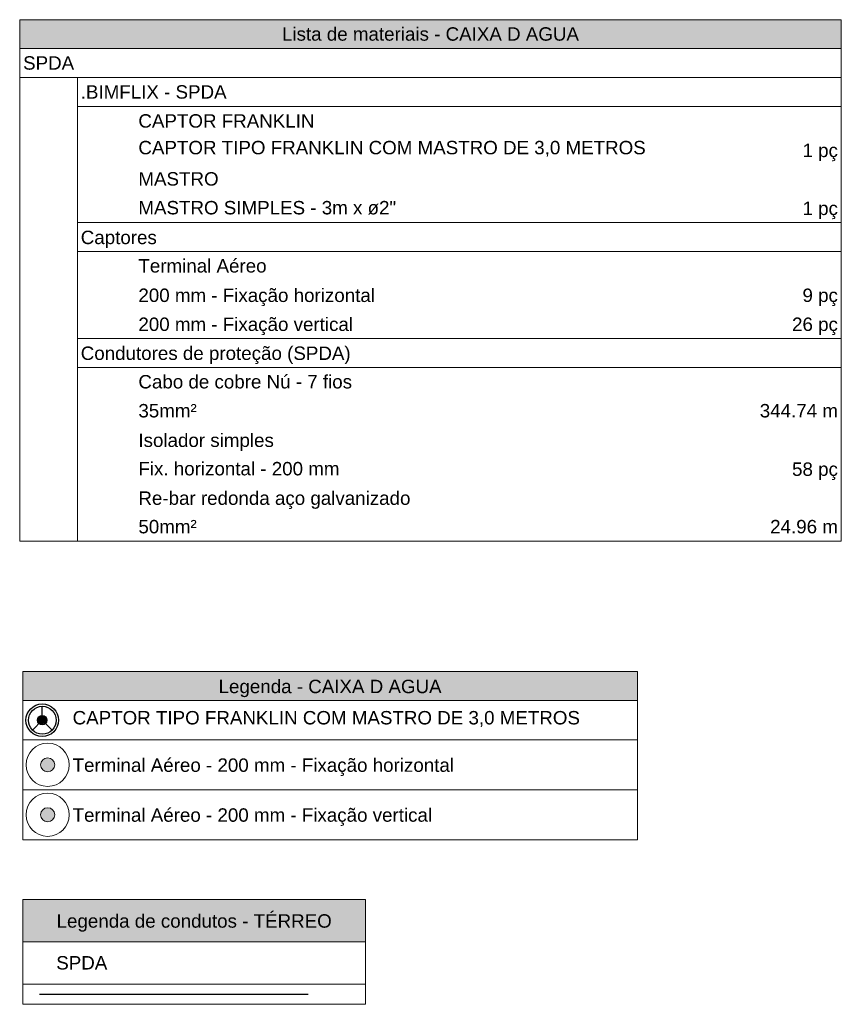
# Model space of a CAD drawing. Header units: millimetres. Extents: x 4477830 to 4478275, y -30323838 to -30323445.
# Tile 55 of 124: x 4478058 to 4478070, y -30323605 to -30323591. Entities that reach past the tile are written whole.
import ezdxf

# ---------------------------------------------------------------- set-up
doc = ezdxf.new("R2010")
doc.units = ezdxf.units.MM
doc.linetypes.add('NULL', pattern=[0])
for name, color, linetype, lineweight in [('DI-Hachuras Tabelas', 251, 'Continuous', 0), ('DI-Tabelas', 7, 'Continuous', 13), ('P-Simbol', 5, 'Continuous', 20), ('PR-Condutos', 150, 'Continuous', 25)]:
    doc.layers.add(name, color=color, linetype=linetype, lineweight=lineweight)
doc.layers.add('ELE-SIMB-02', color=2, linetype='Continuous')
doc.layers.add('ELE-SIMB-04', color=4, linetype='Continuous')
doc.styles.add('ARIAL', font='arial.ttf')

msp = doc.modelspace()

# ---------------------------------------------------------------- hatches: boundary and pattern name
at = {"layer": 'DI-Hachuras Tabelas', "linetype": 'Continuous'}
for points in [[(4478057.545, -30323590.75), (4478069.786, -30323590.75), (4478069.786, -30323591.182), (4478057.545, -30323591.182)], [(4478057.589, -30323600.468), (4478066.75, -30323600.468), (4478066.75, -30323600.9), (4478057.589, -30323600.9)], [(4478057.589, -30323603.864), (4478062.699, -30323603.864), (4478062.699, -30323604.496), (4478057.589, -30323604.496)]]:
    msp.add_hatch(color=251, dxfattribs=at).paths.add_polyline_path(points)
at = {"layer": 'ELE-SIMB-02', "linetype": 'Continuous'}
for points in [[(4478057.816, -30323601.168), (4478057.812, -30323601.198), (4478057.824, -30323601.232), (4478057.851, -30323601.255), (4478057.881, -30323601.262), (4478057.881, -30323601.193), (4478057.883, -30323601.191)], [(4478057.816, -30323601.168), (4478057.883, -30323601.191), (4478057.927, -30323601.14), (4478057.901, -30323601.126), (4478057.869, -30323601.124), (4478057.837, -30323601.139)], [(4478057.881, -30323601.262), (4478057.91, -30323601.256), (4478057.883, -30323601.192), (4478057.881, -30323601.193)], [(4478057.91, -30323601.256), (4478057.934, -30323601.238), (4478057.95, -30323601.206), (4478057.947, -30323601.17), (4478057.927, -30323601.14), (4478057.883, -30323601.191)]]:
    msp.add_hatch(color=2, dxfattribs=at).paths.add_polyline_path(points)
at = {"layer": 'P-Simbol', "linetype": 'Continuous'}
for points in [[(4478058.065, -30323601.858), (4478058.065, -30323601.849), (4478058.064, -30323601.839), (4478058.062, -30323601.831), (4478058.059, -30323601.822), (4478058.056, -30323601.813), (4478058.051, -30323601.805), (4478058.046, -30323601.798), (4478058.041, -30323601.79), (4478058.035, -30323601.784), (4478058.028, -30323601.777), (4478058.021, -30323601.772), (4478058.013, -30323601.767), (4478058.005, -30323601.763), (4478057.996, -30323601.759), (4478057.988, -30323601.756), (4478057.979, -30323601.754), (4478057.97, -30323601.753), (4478057.961, -30323601.753), (4478057.951, -30323601.753), (4478057.942, -30323601.754), (4478057.933, -30323601.756), (4478057.925, -30323601.759), (4478057.916, -30323601.763), (4478057.908, -30323601.767), (4478057.901, -30323601.772), (4478057.893, -30323601.777), (4478057.887, -30323601.784), (4478057.88, -30323601.79), (4478057.875, -30323601.798), (4478057.87, -30323601.805), (4478057.866, -30323601.813), (4478057.862, -30323601.822), (4478057.859, -30323601.831), (4478057.857, -30323601.839), (4478057.856, -30323601.849), (4478057.856, -30323601.858), (4478057.856, -30323601.867), (4478057.857, -30323601.876), (4478057.859, -30323601.885), (4478057.862, -30323601.894), (4478057.866, -30323601.902), (4478057.87, -30323601.91), (4478057.875, -30323601.918), (4478057.88, -30323601.925), (4478057.887, -30323601.932), (4478057.893, -30323601.938), (4478057.901, -30323601.944), (4478057.908, -30323601.948), (4478057.916, -30323601.953), (4478057.925, -30323601.956), (4478057.933, -30323601.959), (4478057.942, -30323601.961), (4478057.951, -30323601.962), (4478057.961, -30323601.962), (4478057.97, -30323601.962), (4478057.979, -30323601.961), (4478057.988, -30323601.959), (4478057.996, -30323601.956), (4478058.005, -30323601.953), (4478058.013, -30323601.948), (4478058.021, -30323601.944), (4478058.028, -30323601.938), (4478058.035, -30323601.932), (4478058.041, -30323601.925), (4478058.046, -30323601.918), (4478058.051, -30323601.91), (4478058.056, -30323601.902), (4478058.059, -30323601.894), (4478058.062, -30323601.885), (4478058.064, -30323601.876), (4478058.065, -30323601.867)], [(4478058.065, -30323602.602), (4478058.065, -30323602.593), (4478058.064, -30323602.584), (4478058.062, -30323602.575), (4478058.059, -30323602.566), (4478058.056, -30323602.558), (4478058.051, -30323602.549), (4478058.046, -30323602.542), (4478058.041, -30323602.535), (4478058.035, -30323602.528), (4478058.028, -30323602.522), (4478058.021, -30323602.516), (4478058.013, -30323602.511), (4478058.005, -30323602.507), (4478057.996, -30323602.503), (4478057.988, -30323602.501), (4478057.979, -30323602.499), (4478057.97, -30323602.497), (4478057.961, -30323602.497), (4478057.951, -30323602.497), (4478057.942, -30323602.499), (4478057.933, -30323602.501), (4478057.925, -30323602.503), (4478057.916, -30323602.507), (4478057.908, -30323602.511), (4478057.901, -30323602.516), (4478057.893, -30323602.522), (4478057.887, -30323602.528), (4478057.88, -30323602.535), (4478057.875, -30323602.542), (4478057.87, -30323602.549), (4478057.866, -30323602.558), (4478057.862, -30323602.566), (4478057.859, -30323602.575), (4478057.857, -30323602.584), (4478057.856, -30323602.593), (4478057.856, -30323602.602), (4478057.856, -30323602.611), (4478057.857, -30323602.62), (4478057.859, -30323602.629), (4478057.862, -30323602.638), (4478057.866, -30323602.646), (4478057.87, -30323602.654), (4478057.875, -30323602.662), (4478057.88, -30323602.669), (4478057.887, -30323602.676), (4478057.893, -30323602.682), (4478057.901, -30323602.688), (4478057.908, -30323602.693), (4478057.916, -30323602.697), (4478057.925, -30323602.7), (4478057.933, -30323602.703), (4478057.942, -30323602.705), (4478057.951, -30323602.706), (4478057.961, -30323602.707), (4478057.97, -30323602.706), (4478057.979, -30323602.705), (4478057.988, -30323602.703), (4478057.996, -30323602.7), (4478058.005, -30323602.697), (4478058.013, -30323602.693), (4478058.021, -30323602.688), (4478058.028, -30323602.682), (4478058.035, -30323602.676), (4478058.041, -30323602.669), (4478058.046, -30323602.662), (4478058.051, -30323602.654), (4478058.056, -30323602.646), (4478058.059, -30323602.638), (4478058.062, -30323602.629), (4478058.064, -30323602.62), (4478058.065, -30323602.611)]]:
    msp.add_hatch(color=5, dxfattribs=at).paths.add_polyline_path(points)

# ---------------------------------------------------------------- linework, layer by layer
at = {"layer": 'DI-Hachuras Tabelas'}
for points in [[(4478057.545, -30323590.75), (4478069.786, -30323590.75), (4478069.786, -30323591.182), (4478057.545, -30323591.182), (4478057.545, -30323590.75)], [(4478057.589, -30323600.468), (4478066.75, -30323600.468), (4478066.75, -30323600.9), (4478057.589, -30323600.9), (4478057.589, -30323600.468)], [(4478057.589, -30323603.864), (4478062.699, -30323603.864), (4478062.699, -30323604.496), (4478057.589, -30323604.496), (4478057.589, -30323603.864)]]:
    msp.add_lwpolyline(points, dxfattribs=at)
at = {"layer": 'DI-Tabelas'}
for p, q in [((4478057.545, -30323591.182), (4478057.545, -30323590.75)), ((4478057.545, -30323590.75), (4478069.786, -30323590.75)), ((4478069.786, -30323590.75), (4478069.786, -30323591.182)), ((4478069.786, -30323591.182), (4478057.545, -30323591.182)), ((4478057.545, -30323591.614), (4478057.545, -30323591.182)), ((4478069.786, -30323591.182), (4478069.786, -30323591.614)), ((4478069.786, -30323591.614), (4478057.545, -30323591.614)), ((4478057.545, -30323592.046), (4478057.545, -30323591.614)), ((4478058.404, -30323591.614), (4478058.404, -30323592.046)), ((4478069.786, -30323591.614), (4478069.786, -30323592.046)), ((4478057.545, -30323592.478), (4478057.545, -30323592.046)), ((4478069.786, -30323592.046), (4478058.404, -30323592.046)), ((4478058.404, -30323592.046), (4478058.404, -30323592.478)), ((4478069.786, -30323592.046), (4478069.786, -30323592.478)), ((4478057.545, -30323592.91), (4478057.545, -30323592.478)), ((4478058.404, -30323592.478), (4478058.404, -30323592.91)), ((4478069.786, -30323592.478), (4478069.786, -30323592.91)), ((4478057.545, -30323593.342), (4478057.545, -30323592.91)), ((4478058.404, -30323592.91), (4478058.404, -30323593.342)), ((4478069.786, -30323592.91), (4478069.786, -30323593.342)), ((4478057.545, -30323593.774), (4478057.545, -30323593.342)), ((4478058.404, -30323593.342), (4478058.404, -30323593.774)), ((4478069.786, -30323593.342), (4478069.786, -30323593.774)), ((4478057.545, -30323594.206), (4478057.545, -30323593.774)), ((4478059.263, -30323593.774), (4478058.404, -30323593.774)), ((4478058.404, -30323593.774), (4478058.404, -30323594.206)), ((4478067.731, -30323593.774), (4478059.263, -30323593.774)), ((4478069.786, -30323593.774), (4478067.731, -30323593.774)), ((4478069.786, -30323593.774), (4478069.786, -30323594.206)), ((4478057.545, -30323594.638), (4478057.545, -30323594.206)), ((4478069.786, -30323594.206), (4478058.404, -30323594.206)), ((4478058.404, -30323594.206), (4478058.404, -30323594.638)), ((4478069.786, -30323594.206), (4478069.786, -30323594.638)), ((4478057.545, -30323595.07), (4478057.545, -30323594.638)), ((4478058.404, -30323594.638), (4478058.404, -30323595.07)), ((4478069.786, -30323594.638), (4478069.786, -30323595.07)), ((4478057.545, -30323595.502), (4478057.545, -30323595.07)), ((4478058.404, -30323595.07), (4478058.404, -30323595.502)), ((4478069.786, -30323595.07), (4478069.786, -30323595.502)), ((4478057.545, -30323595.934), (4478057.545, -30323595.502)), ((4478059.263, -30323595.502), (4478058.404, -30323595.502)), ((4478058.404, -30323595.502), (4478058.404, -30323595.934)), ((4478067.731, -30323595.502), (4478059.263, -30323595.502)), ((4478069.786, -30323595.502), (4478067.731, -30323595.502)), ((4478069.786, -30323595.502), (4478069.786, -30323595.934)), ((4478057.545, -30323596.366), (4478057.545, -30323595.934)), ((4478069.786, -30323595.934), (4478058.404, -30323595.934)), ((4478058.404, -30323595.934), (4478058.404, -30323596.366)), ((4478069.786, -30323595.934), (4478069.786, -30323596.366)), ((4478057.545, -30323596.798), (4478057.545, -30323596.366)), ((4478058.404, -30323596.366), (4478058.404, -30323596.798)), ((4478069.786, -30323596.366), (4478069.786, -30323596.798)), ((4478057.545, -30323597.23), (4478057.545, -30323596.798)), ((4478058.404, -30323596.798), (4478058.404, -30323597.23)), ((4478069.786, -30323596.798), (4478069.786, -30323597.23)), ((4478057.545, -30323597.662), (4478057.545, -30323597.23)), ((4478058.404, -30323597.23), (4478058.404, -30323597.662)), ((4478069.786, -30323597.23), (4478069.786, -30323597.662)), ((4478057.545, -30323598.094), (4478057.545, -30323597.662)), ((4478058.404, -30323597.662), (4478058.404, -30323598.094)), ((4478069.786, -30323597.662), (4478069.786, -30323598.094)), ((4478057.545, -30323598.526), (4478057.545, -30323598.094)), ((4478058.404, -30323598.094), (4478058.404, -30323598.526)), ((4478069.786, -30323598.094), (4478069.786, -30323598.526)), ((4478058.404, -30323598.526), (4478057.545, -30323598.526)), ((4478059.263, -30323598.526), (4478058.404, -30323598.526)), ((4478067.731, -30323598.526), (4478059.263, -30323598.526)), ((4478069.786, -30323598.526), (4478067.731, -30323598.526)), ((4478057.589, -30323600.9), (4478057.589, -30323600.468)), ((4478057.589, -30323600.468), (4478066.75, -30323600.468)), ((4478066.75, -30323600.468), (4478066.75, -30323600.9)), ((4478066.75, -30323600.9), (4478057.589, -30323600.9)), ((4478057.589, -30323601.486), (4478057.589, -30323600.9)), ((4478066.75, -30323600.9), (4478066.75, -30323601.486)), ((4478058.283, -30323601.486), (4478057.589, -30323601.486)), ((4478057.589, -30323602.23), (4478057.589, -30323601.486)), ((4478066.75, -30323601.486), (4478058.283, -30323601.486)), ((4478066.75, -30323601.486), (4478066.75, -30323602.23)), ((4478058.283, -30323602.23), (4478057.589, -30323602.23)), ((4478057.589, -30323602.974), (4478057.589, -30323602.23)), ((4478066.75, -30323602.23), (4478058.283, -30323602.23)), ((4478066.75, -30323602.23), (4478066.75, -30323602.974)), ((4478058.283, -30323602.974), (4478057.589, -30323602.974)), ((4478066.75, -30323602.974), (4478058.283, -30323602.974)), ((4478057.589, -30323604.496), (4478057.589, -30323603.864)), ((4478057.589, -30323603.864), (4478062.699, -30323603.864)), ((4478062.699, -30323603.864), (4478062.699, -30323604.496)), ((4478062.699, -30323604.496), (4478057.589, -30323604.496)), ((4478057.589, -30323605.128), (4478057.589, -30323604.496)), ((4478057.589, -30323604.496), (4478062.699, -30323604.496)), ((4478062.699, -30323604.496), (4478062.699, -30323605.128)), ((4478062.699, -30323605.128), (4478057.589, -30323605.128)), ((4478057.589, -30323605.428), (4478057.589, -30323605.128)), ((4478062.699, -30323605.128), (4478062.699, -30323605.428)), ((4478062.094, -30323605.428), (4478057.589, -30323605.428)), ((4478062.699, -30323605.428), (4478062.094, -30323605.428))]:
    msp.add_line(p, q, dxfattribs=at)
at = {"layer": 'ELE-SIMB-02'}
msp.add_circle((4478057.881, -30323601.193), 0.207, dxfattribs=at)
at = {"layer": 'ELE-SIMB-04', "color": 4}
for q in [(4478057.881, -30323600.986), (4478057.735, -30323601.339), (4478058.028, -30323601.339)]:
    msp.add_line((4478057.881, -30323601.193), q, dxfattribs=at)
for radius in [0.243, 0.0697]:
    msp.add_circle((4478057.881, -30323601.193), radius, dxfattribs=at)
at = {"layer": 'P-Simbol'}
for centre, radius in [((4478057.961, -30323601.858), 0.322), ((4478057.961, -30323601.858), 0.105), ((4478057.961, -30323601.858), 0.105), ((4478057.961, -30323601.858), 0.105), ((4478057.961, -30323602.602), 0.322), ((4478057.961, -30323602.602), 0.105), ((4478057.961, -30323602.602), 0.105), ((4478057.961, -30323602.602), 0.105)]:
    msp.add_circle(centre, radius, dxfattribs=at)
at = {"layer": 'PR-Condutos'}
msp.add_line((4478057.841, -30323605.278), (4478061.841, -30323605.278), dxfattribs=at)

# ---------------------------------------------------------------- texts
at = {"layer": 'DI-Tabelas', "linetype": 'NULL', "char_height": 0.2, "line_spacing_factor": 0.6, "style": 'ARIAL'}
for s, insert, width, attachment_point in [('Lista de materiais - CAIXA D AGUA', (4478063.665, -30323591.066), 8.8503, 8), ('SPDA', (4478057.595, -30323591.498), 1.52226, 7), ('.BIMFLIX - SPDA', (4478058.454, -30323591.93), 4.34756, 7), ('CAPTOR FRANKLIN', (4478059.313, -30323592.362), 5.24848, 7), ('CAPTOR TIPO FRANKLIN COM MASTRO DE 3,0 METROS', (4478059.313, -30323592.794), 15.12317, 7), ('1 pç', (4478069.736, -30323592.86), 1.0561, 9), ('MASTRO', (4478059.313, -30323593.226), 2.39116, 7), ('MASTRO SIMPLES - 3m x ø2"', (4478059.313, -30323593.658), 7.68232, 7), ('1 pç', (4478069.736, -30323593.724), 1.0561, 9), ('Captores', (4478058.454, -30323594.156), 2.26707, 7), ('Terminal Aéreo', (4478059.313, -30323594.522), 3.81921, 7), ('200 mm - Fixação horizontal', (4478059.313, -30323595.02), 7.04878, 7), ('9 pç', (4478069.736, -30323595.02), 1.0561, 9), ('200 mm - Fixação vertical', (4478059.313, -30323595.452), 6.39634, 7), ('26 pç', (4478069.736, -30323595.452), 1.36677, 9), ('Condutores de proteção (SPDA)', (4478058.454, -30323595.884), 8.0436, 7), ('Cabo de cobre Nú - 7 fios', (4478059.313, -30323596.25), 6.36616, 7), ('35mm²', (4478059.313, -30323596.682), 1.73841, 7), ('344.74 m', (4478069.736, -30323596.682), 2.32927, 9), ('Isolador simples', (4478059.313, -30323597.18), 4.03689, 7), ('Fix. horizontal - 200 mm', (4478059.313, -30323597.546), 5.99238, 7), ('58 pç', (4478069.736, -30323597.612), 1.36677, 9), ('Re-bar redonda aço galvanizado', (4478059.313, -30323598.044), 8.1061, 7), ('50mm²', (4478059.313, -30323598.41), 1.73841, 7), ('24.96 m', (4478069.736, -30323598.41), 2.0186, 9), ('Legenda - CAIXA D AGUA', (4478062.169, -30323600.85), 6.64665, 8), ('CAPTOR TIPO FRANKLIN COM MASTRO DE 3,0 METROS', (4478058.333, -30323601.293), 15.12317, 7), ('Terminal Aéreo - 200 mm - Fixação horizontal', (4478058.333, -30323602.024), 11.36433, 7), ('Terminal Aéreo - 200 mm - Fixação vertical', (4478058.333, -30323602.768), 10.71189, 7), ('Legenda de condutos - TÉRREO', (4478060.144, -30323604.346), 8.1997, 8), ('SPDA', (4478058.089, -30323604.912), 1.52226, 7)]:
    msp.add_mtext(s, dxfattribs=dict(at, insert=insert, width=width, attachment_point=attachment_point))

doc.saveas('drawing.dxf')
